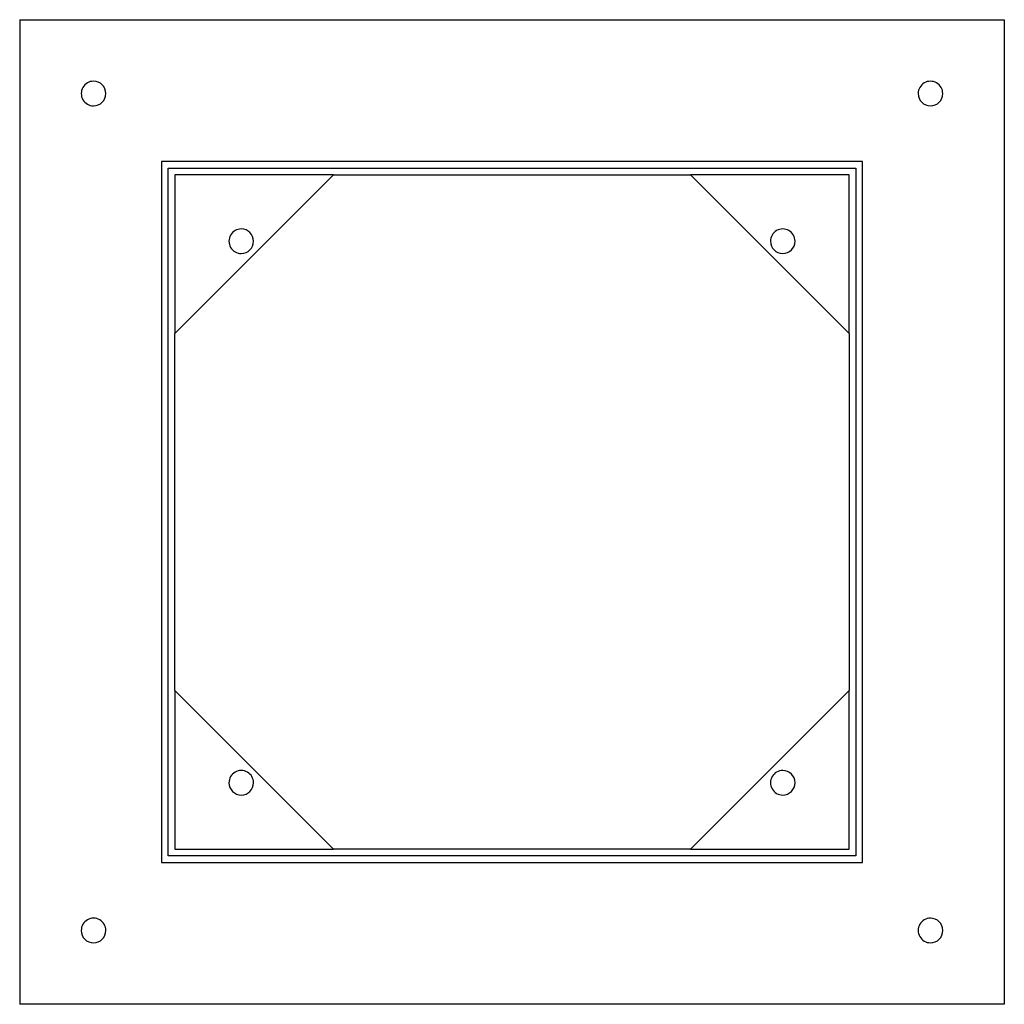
# Model space of a CAD drawing. Header units: millimetres. Extents: x -300 to 300, y -300 to 300.
import ezdxf

# ---------------------------------------------------------------- set-up
doc = ezdxf.new("R2010")
doc.units = ezdxf.units.MM
doc.layers.add('HIDDEN', color=7, linetype='Continuous')
doc.layers.add('THICK', color=7, linetype='Continuous')

msp = doc.modelspace()

# ---------------------------------------------------------------- linework, layer by layer
at = {"layer": 'HIDDEN'}
for p, q in [((-300, 300), (-300, 300)), ((300, 300), (300, 300)), ((-213.5, 213.5), (-213.5, 213.5)), ((213.5, 213.5), (-213.5, 213.5)), ((-213.5, 213.5), (-213.5, -213.5)), ((213.5, 213.5), (213.5, 213.5)), ((213.5, -213.5), (213.5, 213.5)), ((-209.5, -209.5), (-209.5, 209.5)), ((-209.5, 209.5), (209.5, 209.5)), ((-209.5, 209.5), (-209.5, 209.5)), ((-205.5, 205.5), (-205.5, 108.75)), ((-108.75, 205.5), (-205.5, 205.5)), ((-205.5, 205.5), (-205.5, 205.5)), ((-108.75, 205.5), (-108.75, 205.5)), ((-108.75, 205.5), (-108.75, 205.5)), ((205.5, 205.5), (108.75, 205.5)), ((108.75, 205.5), (108.75, 205.5)), ((108.75, 205.5), (108.75, 205.5)), ((205.5, 108.75), (205.5, 205.5)), ((205.5, 205.5), (205.5, 205.5)), ((209.5, 209.5), (209.5, -209.5)), ((209.5, 209.5), (209.5, 209.5)), ((-205.5, 108.75), (-205.5, 108.75)), ((-205.5, 108.75), (-205.5, 108.75)), ((205.5, 108.75), (205.5, 108.75)), ((205.5, 108.75), (205.5, 108.75)), ((-205.5, -108.75), (-205.5, -205.5)), ((-205.5, -108.75), (-205.5, -108.75)), ((-205.5, -108.75), (-205.5, -108.75)), ((205.5, -205.5), (205.5, -108.75)), ((205.5, -108.75), (205.5, -108.75)), ((205.5, -108.75), (205.5, -108.75)), ((209.5, -209.5), (-209.5, -209.5)), ((-209.5, -209.5), (-209.5, -209.5)), ((-205.5, -205.5), (-108.75, -205.5)), ((-205.5, -205.5), (-205.5, -205.5)), ((-108.75, -205.5), (-108.75, -205.5)), ((-108.75, -205.5), (-108.75, -205.5)), ((108.75, -205.5), (205.5, -205.5)), ((108.75, -205.5), (108.75, -205.5)), ((108.75, -205.5), (108.75, -205.5)), ((205.5, -205.5), (205.5, -205.5)), ((209.5, -209.5), (209.5, -209.5)), ((-213.5, -213.5), (213.5, -213.5)), ((-213.5, -213.5), (-213.5, -213.5)), ((213.5, -213.5), (213.5, -213.5)), ((-300, -300), (-300, -300)), ((300, -300), (300, -300))]:
    msp.add_line(p, q, dxfattribs=at)
at = {"layer": 'THICK'}
for p, q in [((-300, 300), (300, 300)), ((-300, 300), (-300, -300)), ((300, 300), (300, -300)), ((-205.5, 108.75), (-108.75, 205.5)), ((-108.75, 205.5), (108.75, 205.5)), ((108.75, 205.5), (205.5, 108.75)), ((-205.5, -108.75), (-205.5, 108.75)), ((205.5, 108.75), (205.5, -108.75)), ((-108.75, -205.5), (-205.5, -108.75)), ((205.5, -108.75), (108.75, -205.5)), ((108.75, -205.5), (-108.75, -205.5)), ((300, -300), (-300, -300))]:
    msp.add_line(p, q, dxfattribs=at)
for centre, start, end in [((-255, 255), 89.99998, 270.00002), ((-255, 255), 270.00002, 89.99998), ((255, 255), 0, 180.00002), ((255, 255), 180.00002, 0), ((-165, 165), 89.99998, 270.00002), ((-165, 165), 270.00002, 89.99998), ((165, 165), 0, 180.00002), ((165, 165), 180.00002, 0), ((-165, -165), 0, 180.00002), ((165, -165), 89.99998, 270.00002), ((165, -165), 270.00002, 89.99998), ((-165, -165), 180.00002, 0), ((-255, -255), 0, 180.00002), ((255, -255), 89.99998, 270.00002), ((255, -255), 270.00002, 89.99998), ((-255, -255), 180.00002, 0)]:
    msp.add_arc(centre, 7.5, start, end, dxfattribs=at)

doc.saveas('drawing.dxf')
